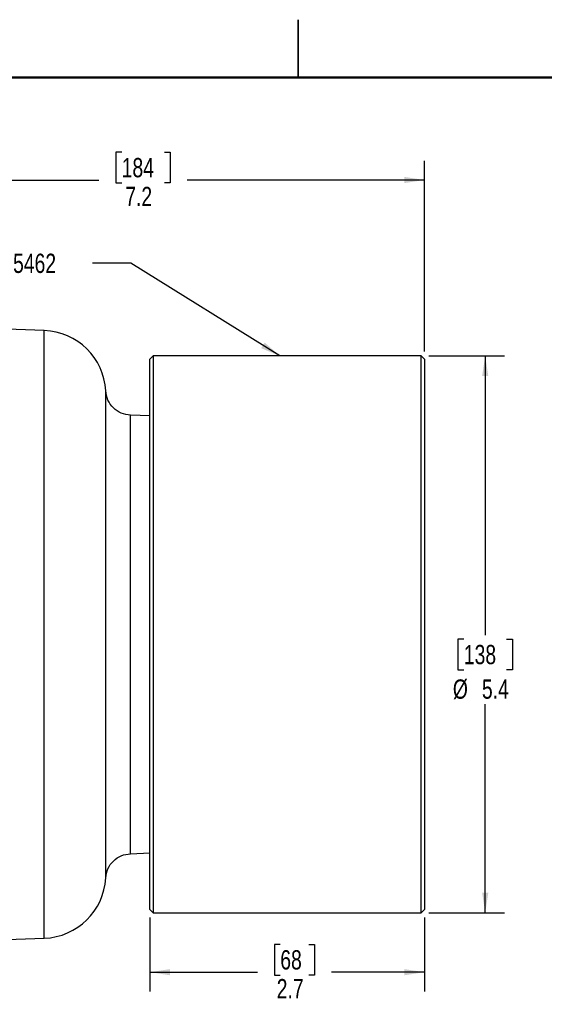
# Model space of a CAD drawing. Header units: inches. Extents: x 0.1 to 16.9, y 0.1 to 10.9.
# Tile 7 of 14: x 6.7 to 10.1, y 4.5 to 10.9. Entities that reach past the tile are written whole.
import ezdxf

# ---------------------------------------------------------------- set-up
doc = ezdxf.new("R2010")
doc.units = ezdxf.units.IN
doc.header["$MEASUREMENT"] = 0
doc.layers.add('DIMENSION', color=7, linetype='Continuous')
doc.styles.add('SLDTEXTSTYLE0', font='TXT', dxfattribs={"width": 0.75})
doc.dimstyles.new('SLDDIMSTYLE0', dxfattribs={"dimtxt": 0.125, "dimasz": 0.13, "dimexe": 0, "dimexo": 0.0625, "dimgap": 0.03125, "dimtad": 0, "dimtih": 1, "dimtoh": 1, "dimdec": 1, "dimlfac": 1.5, "dimrnd": 1e-09, "dimzin": 12, "dimdsep": 46, "dimtxsty": 'SLDTEXTSTYLE0', "dimsah": 1, "dimcen": 0.09, "dimadec": 0, "dimazin": 3, "dimtfac": 1, "dimtdec": 1, "dimtofl": 0, "dimtmove": 0, "dimatfit": 3, "dimfxl": 0, "dimfrac": 2, "dimtolj": 1, "dimtzin": 12, "dimarcsym": 0})
doc.dimstyles.new('SLDDIMSTYLE1', dxfattribs={"dimtxt": 0.125, "dimasz": 0.13, "dimexe": 0, "dimexo": 0.0625, "dimgap": 0.03125, "dimtad": 0, "dimtih": 1, "dimtoh": 1, "dimdec": 1, "dimlfac": 1.5, "dimrnd": 1e-09, "dimzin": 12, "dimdsep": 46, "dimtxsty": 'SLDTEXTSTYLE0', "dimsah": 1, "dimcen": 0.09, "dimadec": 0, "dimazin": 3, "dimtfac": 1, "dimtdec": 3, "dimtofl": 0, "dimtmove": 0, "dimatfit": 3, "dimfxl": 0, "dimfrac": 2, "dimtolj": 1, "dimtzin": 12, "dimarcsym": 0})
doc.dimstyles.new('SLDDIMSTYLE2', dxfattribs={"dimtxt": 0.18, "dimasz": 0.13, "dimexe": 0, "dimexo": 0.0625, "dimgap": 0, "dimtad": 0, "dimtih": 1, "dimtoh": 1, "dimdec": 0, "dimrnd": 1e-09, "dimzin": 0, "dimdsep": 46, "dimtxsty": 'Standard', "dimsah": 1, "dimcen": 0.09, "dimadec": 0, "dimazin": 0, "dimtfac": 0.13, "dimtdec": 0, "dimtofl": 0, "dimtmove": 0, "dimatfit": 3, "dimfxl": 0, "dimfrac": 2, "dimtolj": 1, "dimtzin": 0, "dimarcsym": 0})

# ---------------------------------------------------------------- blocks, each defined once
blk = doc.blocks.new('_D_1')
at = {"layer": 'DIMENSION'}
for p, q in [((7.3571, 10.015), (7.319, 10.015)), ((7.319, 10.015), (7.319, 9.8165)), ((7.6342, 10.015), (7.6723, 10.015)), ((7.6723, 10.015), (7.6723, 9.8165)), ((4.4944, 9.5036), (4.4944, 9.9599)), ((9.3197, 8.7224), (9.3197, 9.9599)), ((4.4944, 9.8349), (7.2094, 9.8349)), ((7.319, 9.8165), (7.3571, 9.8165)), ((7.6723, 9.8165), (7.6342, 9.8165)), ((9.3197, 9.8349), (7.7819, 9.8349))]:
    blk.add_line(p, q, dxfattribs=at)
for points in [[(4.4944, 9.8349), (4.6244, 9.8149), (4.6244, 9.8549)], [(9.3197, 9.8349), (9.1897, 9.8549), (9.1897, 9.8149)]]:
    blk.add_solid(points, dxfattribs=at)
at = {"layer": 'DIMENSION', "char_height": 0.125, "attachment_point": 1, "style": 'SLDTEXTSTYLE0'}
for s, insert in [('184', (7.3571, 9.9777)), ('7.2', (7.3802, 9.7906))]:
    blk.add_mtext(s, dxfattribs=dict(at, insert=insert))
blk = doc.blocks.new('_D_4')
at = {"layer": 'DIMENSION'}
for p, q in [((7.5397, 5.0511), (7.5397, 4.5702)), ((9.3197, 5.0511), (9.3197, 4.5702)), ((8.3851, 4.8752), (8.347, 4.8752)), ((8.347, 4.8752), (8.347, 4.6768)), ((8.5698, 4.8752), (8.6079, 4.8752)), ((8.6079, 4.8752), (8.6079, 4.6768)), ((7.5397, 4.6952), (8.2373, 4.6952)), ((8.347, 4.6768), (8.3851, 4.6768)), ((8.6079, 4.6768), (8.5698, 4.6768)), ((9.3197, 4.6952), (8.7175, 4.6952))]:
    blk.add_line(p, q, dxfattribs=at)
for points in [[(7.5397, 4.6952), (7.6697, 4.6752), (7.6697, 4.7152)], [(9.3197, 4.6952), (9.1897, 4.7152), (9.1897, 4.6752)]]:
    blk.add_solid(points, dxfattribs=at)
at = {"layer": 'DIMENSION', "char_height": 0.125, "attachment_point": 1, "style": 'SLDTEXTSTYLE0'}
for s, insert in [('68', (8.3851, 4.8379)), ('2.7', (8.362, 4.6509))]:
    blk.add_mtext(s, dxfattribs=dict(at, insert=insert))
blk = doc.blocks.new('_D_5')
at = {"layer": 'DIMENSION'}
for p, q in [((9.349, 8.6931), (9.8384, 8.6931)), ((9.7134, 8.6931), (9.7134, 6.8812)), ((9.5749, 6.8559), (9.5368, 6.8559)), ((9.5368, 6.8559), (9.5368, 6.6574)), ((9.8519, 6.8559), (9.89, 6.8559)), ((9.89, 6.8559), (9.89, 6.6574)), ((9.5368, 6.6574), (9.5749, 6.6574)), ((9.89, 6.6574), (9.8519, 6.6574)), ((9.7134, 5.0804), (9.7134, 6.4336)), ((9.349, 5.0804), (9.8384, 5.0804))]:
    blk.add_line(p, q, dxfattribs=at)
for points in [[(9.7134, 8.6931), (9.6934, 8.5631), (9.7334, 8.5631)], [(9.7134, 5.0804), (9.7334, 5.2104), (9.6934, 5.2104)]]:
    blk.add_solid(points, dxfattribs=at)
at = {"layer": 'DIMENSION', "char_height": 0.125, "attachment_point": 1, "style": 'SLDTEXTSTYLE0'}
for s, insert in [('138', (9.5749, 6.8185)), ('%%c', (9.5037, 6.5947)), ('5.4', (9.6922, 6.5947))]:
    blk.add_mtext(s, dxfattribs=dict(at, insert=insert))

msp = doc.modelspace()

# ---------------------------------------------------------------- linework, layer by layer
at = {"color": 7, "linetype": 'Continuous', "lineweight": 25}
for p, q in [((8.5, 10.875), (8.5, 10.5)), ((8.5, 10.5), (8.5, 10.875)), ((6.8555, 8.8576), (4.4944, 8.9401)), ((7.5604, 8.6931), (7.5397, 8.6724)), ((9.299, 8.6931), (7.5604, 8.6931)), ((7.5604, 8.6931), (7.5604, 8.1739)), ((9.3197, 8.6724), (9.299, 8.6931)), ((9.299, 8.1739), (9.299, 8.6931)), ((7.5397, 8.1591), (7.5397, 8.6724)), ((9.3197, 8.6724), (9.3197, 8.1591)), ((7.5397, 8.3049), (7.4132, 8.3093)), ((7.5397, 5.1011), (7.5397, 8.1591)), ((7.5604, 8.1739), (7.5604, 5.0804)), ((9.299, 5.0804), (9.299, 8.1739)), ((9.3197, 8.1591), (9.3197, 5.1011)), ((9.3205, 5.5692), (9.3197, 5.5692)), ((9.3205, 5.5349), (9.3197, 5.5349)), ((9.3197, 5.512), (9.3205, 5.512)), ((9.3205, 5.5013), (9.3197, 5.5013)), ((7.4132, 5.4642), (7.5397, 5.4686)), ((9.3205, 5.4774), (9.3197, 5.4774)), ((9.3205, 5.4664), (9.3197, 5.4664)), ((9.3197, 5.4513), (9.3205, 5.4513)), ((9.3205, 5.4436), (9.3197, 5.4436)), ((9.3197, 5.4385), (9.3205, 5.4385)), ((9.3205, 5.4089), (9.3197, 5.4089)), ((9.3197, 5.4048), (9.3205, 5.4048)), ((9.3197, 5.3699), (9.3205, 5.3699)), ((7.5397, 5.1011), (7.5604, 5.0804)), ((7.5604, 5.0804), (9.299, 5.0804)), ((9.299, 5.0804), (9.3197, 5.1011)), ((5.9024, 4.8826), (6.8555, 4.9159))]:
    msp.add_line(p, q, dxfattribs=at)
at = {"color": 7, "linetype": 'Continuous', "lineweight": 50}
msp.add_line((0.5, 10.5), (16.5, 10.5), dxfattribs=at)
at = {"color": 8, "linetype": 'Continuous', "lineweight": 25}
for p, q in [((6.8555, 6.8868), (6.8555, 8.8576)), ((6.8555, 4.9159), (6.8555, 6.8868))]:
    msp.add_line(p, q, dxfattribs=at)
at = {"color": 8, "linetype": 'Continuous', "lineweight": 25, "flags": 128}
msp.add_lwpolyline([(7.2538, 5.3066), (7.2538, 5.3066), (7.2538, 5.3069), (7.2538, 5.3084), (7.2538, 5.3125), (7.2538, 5.3191), (7.2538, 5.3258), (7.2538, 5.3344), (7.2538, 5.3449), (7.2538, 5.3642), (7.2538, 5.3834), (7.2538, 5.4025), (7.2538, 5.4273), (7.2538, 5.4504), (7.2538, 5.4648), (7.2538, 5.4758), (7.2538, 5.4989), (7.2538, 5.5362), (7.2538, 5.5908), (7.2538, 5.6147), (7.2538, 5.6352), (7.2538, 5.6563), (7.2538, 5.678), (7.2538, 5.7003), (7.2538, 5.7231), (7.2538, 5.7464), (7.2538, 5.7703), (7.2538, 5.7826), (7.2538, 5.8091), (7.2538, 5.8492), (7.2538, 5.9034), (7.2538, 5.9415), (7.2538, 5.9796), (7.2538, 6.0175), (7.2538, 6.0556), (7.2538, 6.1808), (7.2538, 6.2027), (7.2538, 6.2093), (7.2538, 6.2234), (7.2538, 6.2453), (7.2538, 6.2883), (7.2538, 6.3467), (7.2538, 6.3637), (7.2538, 6.3659), (7.2538, 6.3662), (7.2538, 6.3662), (7.2538, 6.3662), (7.2538, 6.3662), (7.2538, 6.3662), (7.2538, 6.3662), (7.2538, 6.3662), (7.2538, 6.3662), (7.2538, 6.3669), (7.2538, 6.3703), (7.2538, 6.3847), (7.2538, 6.4093), (7.2538, 6.4442), (7.2538, 6.5203), (7.2538, 6.6231), (7.2538, 6.6422), (7.2538, 6.6611), (7.2538, 6.6801), (7.2538, 6.699), (7.2538, 6.718), (7.2538, 6.7463), (7.2538, 6.7747), (7.2538, 6.8031), (7.2538, 6.8315), (7.2538, 6.8599), (7.2538, 6.8884), (7.2538, 6.9068), (7.2538, 6.9468), (7.2538, 7.0063), (7.2538, 7.0667), (7.2538, 7.1131), (7.2538, 7.1589), (7.2538, 7.2022), (7.2538, 7.2377), (7.2538, 7.2922), (7.2538, 7.3532), (7.2538, 7.4203), (7.2538, 7.4932), (7.2538, 7.5892), (7.2538, 7.6785), (7.2538, 7.7662), (7.2538, 7.8339), (7.2538, 7.9146), (7.2538, 8.0054), (7.2538, 8.0676), (7.2538, 8.1095), (7.2538, 8.1501), (7.2538, 8.2017), (7.2538, 8.2497), (7.2538, 8.2892), (7.2538, 8.3215), (7.2538, 8.3473), (7.2538, 8.3705), (7.2538, 8.3995), (7.2538, 8.4224), (7.2538, 8.4371), (7.2538, 8.4486), (7.2538, 8.4596), (7.2538, 8.4658), (7.2538, 8.4668)], dxfattribs=at)
at = {"color": 7, "linetype": 'Continuous', "lineweight": 25}
for centre, start, end in [((6.841, 8.4446), 3.06902, 88), ((6.841, 5.329), 272, 356.90295)]:
    msp.add_arc(centre, 0.4133, start, end, dxfattribs=at)
for points, knots in [([(7.4144, 8.3092), (7.3939, 8.3122), (7.3528, 8.318), (7.301, 8.3543), (7.2638, 8.4054), (7.2571, 8.4463), (7.2538, 8.4668)], [0, 0, 0, 0, 0.250008, 0.500015, 0.750007, 1, 1, 1, 1]), ([(7.2538, 5.3066), (7.2571, 5.3271), (7.2638, 5.368), (7.301, 5.4191), (7.3528, 5.4554), (7.3939, 5.4613), (7.4144, 5.4642)], [0, 0, 0, 0, 0.25, 0.499995, 0.749999, 1, 1, 1, 1])]:
    msp.add_open_spline(points, degree=3, knots=knots, dxfattribs=at)
at = {"color": 8, "linetype": 'Continuous', "lineweight": 25}
msp.add_open_spline([(7.4144, 5.4643), (7.4144, 5.4643), (7.4144, 5.4602), (7.4144, 5.4743), (7.4144, 5.5083), (7.4144, 5.5689), (7.4144, 5.6513), (7.4144, 5.755), (7.4144, 5.878), (7.4144, 6.0183), (7.4144, 6.1735), (7.4144, 6.3408), (7.4144, 6.5175), (7.4144, 6.7006), (7.4144, 6.8868), (7.4144, 7.073), (7.4144, 7.256), (7.4144, 7.4327), (7.4144, 7.6), (7.4144, 7.7552), (7.4144, 7.8955), (7.4144, 8.0185), (7.4144, 8.1222), (7.4144, 8.2048), (7.4144, 8.2644), (7.4144, 8.3022), (7.4144, 8.3069), (7.4144, 8.3092)], degree=3, knots=[0, 0, 0, 0, 0.000017, 0.041687, 0.083358, 0.125028, 0.166699, 0.20837, 0.25004, 0.291711, 0.333381, 0.375052, 0.416722, 0.458393, 0.500063, 0.541734, 0.583404, 0.625075, 0.666745, 0.708416, 0.750087, 0.791757, 0.833428, 0.875098, 0.916769, 0.958439, 1, 1, 1, 1], dxfattribs=at)

# ---------------------------------------------------------------- texts
at = {"layer": 'DIMENSION', "insert": (6.4023, 9.3569), "char_height": 0.125, "attachment_point": 1, "style": 'SLDTEXTSTYLE0'}
msp.add_mtext('DIN 5462', dxfattribs=at)

# ---------------------------------------------------------------- dimensions: what is measured, and where the dimension line sits
at = {"layer": 'DIMENSION'}
for base, p1, p2, dimstyle, picture, middle in [((9.3197, 9.8349), (4.4944, 9.4536), (9.3197, 8.6724), 'SLDDIMSTYLE1', '_D_1', (7.4956, 9.8349)), ((9.3197, 4.6952), (7.5397, 5.1011), (9.3197, 5.1011), 'SLDDIMSTYLE0', '_D_4', (8.4774, 4.6952))]:
    dim = msp.add_linear_dim(base=base, p1=p1, p2=p2, dimstyle=dimstyle, dxfattribs=at)
    dim.commit()
    dim.dimension.update_dxf_attribs({"geometry": picture, "text_midpoint": middle, "dimtype": 160})
dim = msp.add_linear_dim(base=(9.7134, 5.0804), p1=(9.299, 8.6931), p2=(9.299, 5.0804), angle=90, text='%%c<>', dimstyle='SLDDIMSTYLE0', dxfattribs=at)
dim.commit()
dim.dimension.update_dxf_attribs({"geometry": '_D_5', "text_midpoint": (9.7134, 6.6574), "dimtype": 160})

# ---------------------------------------------------------------- leaders
msp.add_leader([(8.383, 8.6931), (7.4169, 9.2953), (7.1669, 9.2953)], dimstyle='SLDDIMSTYLE2', dxfattribs=at)

doc.saveas('drawing.dxf')
